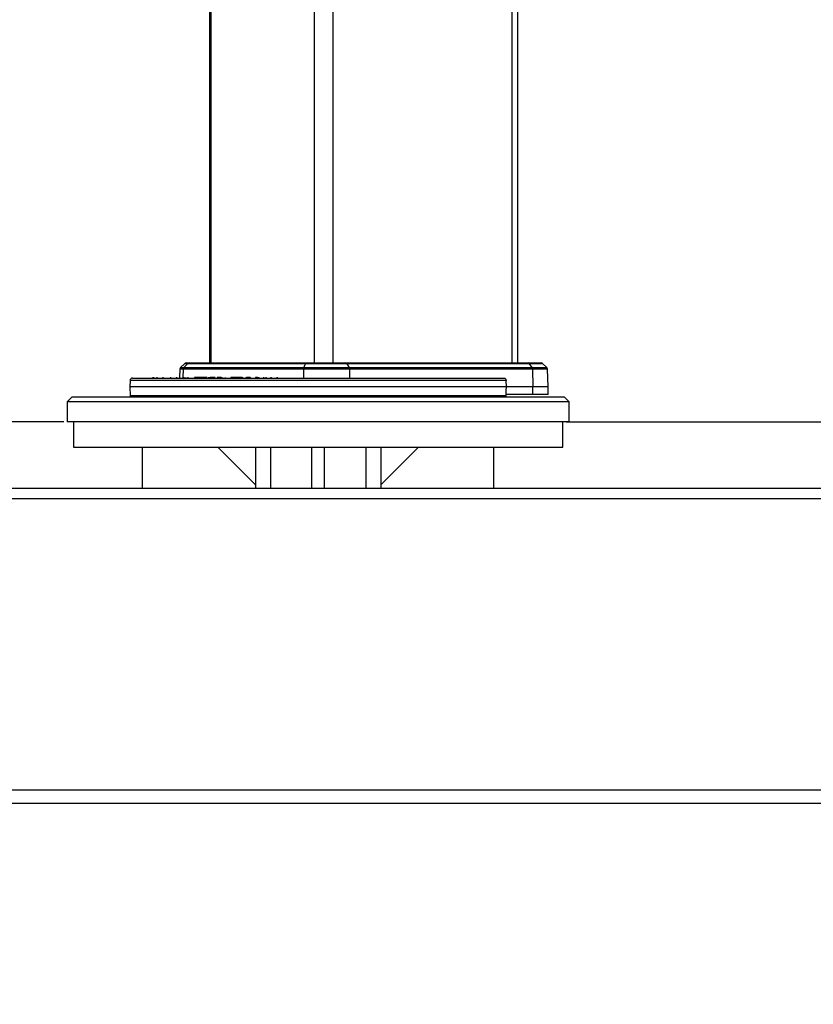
# Model space of a CAD drawing. Header units: millimetres. Extents: x 1471 to 17407, y 627 to 16320.
# Tile 2 of 74: x 3328 to 3960, y 970 to 1755. Entities that reach past the tile are written whole.
import ezdxf

# ---------------------------------------------------------------- set-up
doc = ezdxf.new("R2010")
doc.units = ezdxf.units.MM
doc.header["$LTSCALE"] = 2
doc.layers.add('COMPONENT_GEOMETRY', color=7, linetype='Continuous')
doc.styles.add('SLDTEXTSTYLE0', font='TXT', dxfattribs={"width": 0.75})
doc.dimstyles.new('SLDDIMSTYLE0', dxfattribs={"dimtxt": 100, "dimasz": 6.604, "dimexe": 0, "dimexo": 0.0625, "dimgap": 25, "dimtad": 0, "dimtih": 1, "dimtoh": 1, "dimdec": 1, "dimrnd": 1e-09, "dimzin": 12, "dimdsep": 46, "dimtxsty": 'SLDTEXTSTYLE0', "dimsah": 1, "dimcen": 0.09, "dimadec": 0, "dimazin": 3, "dimtfac": 1, "dimtdec": 1, "dimtofl": 0, "dimtmove": 0, "dimatfit": 3, "dimfxl": 1, "dimfrac": 2, "dimtolj": 1, "dimtzin": 12, "dimarcsym": 0})
doc.dimstyles.new('SLDDIMSTYLE1', dxfattribs={"dimtxt": 100, "dimasz": 6.604, "dimexe": 0, "dimexo": 0.0625, "dimgap": 25, "dimtad": 0, "dimtih": 1, "dimtoh": 1, "dimdec": 0, "dimrnd": 1e-09, "dimzin": 12, "dimdsep": 46, "dimtxsty": 'SLDTEXTSTYLE0', "dimsah": 1, "dimcen": 0.09, "dimadec": 0, "dimazin": 3, "dimtfac": 1, "dimtdec": 0, "dimtofl": 0, "dimtmove": 0, "dimatfit": 3, "dimfxl": 1, "dimfrac": 2, "dimtolj": 1, "dimtzin": 12, "dimarcsym": 0})

# ---------------------------------------------------------------- blocks, each defined once
blk = doc.blocks.new('_D_4')
at = {"layer": 'COMPONENT_GEOMETRY', "color": 7}
for p, q in [((3763.31, 1434.05), (5017.08, 1434.05)), ((5010.73, 1434.05), (5010.73, 1366.39)), ((4881.42, 1346.07), (4850.96, 1346.07)), ((4850.96, 1346.07), (4850.96, 1187.32)), ((5140.04, 1346.07), (5170.5, 1346.07)), ((5170.5, 1346.07), (5170.5, 1187.32)), ((4850.96, 1187.32), (4881.42, 1187.32)), ((5170.5, 1187.32), (5140.04, 1187.32)), ((5010.73, 970.05), (5010.73, 1037.71)), ((4638.54, 970.05), (5017.08, 970.05))]:
    blk.add_line(p, q, dxfattribs=at)
for points in [[(5010.73, 1434.05), (5009.71, 1427.44), (5011.75, 1427.44)], [(5010.73, 970.05), (5011.75, 976.65), (5009.71, 976.65)]]:
    blk.add_solid(points, dxfattribs=at)
at = {"layer": 'COMPONENT_GEOMETRY', "color": 7, "char_height": 100, "attachment_point": 1, "style": 'SLDTEXTSTYLE0'}
for s, insert in [('9.13', (4881.42, 1316.23)), ('232', (4899.9, 1166.61))]:
    blk.add_mtext(s, dxfattribs=dict(at, insert=insert))
blk = doc.blocks.new('_D_5')
at = {"layer": 'COMPONENT_GEOMETRY', "color": 7}
for p, q in [((3713.93, 7249.5), (1732.15, 7249.5)), ((1738.5, 7249.5), (1738.5, 4322.96)), ((1501.49, 4302.65), (1471.02, 4302.65)), ((1471.02, 4302.65), (1471.02, 4143.9)), ((1975.52, 4302.65), (2005.99, 4302.65)), ((2005.99, 4302.65), (2005.99, 4143.9)), ((1471.02, 4143.9), (1501.49, 4143.9)), ((2005.99, 4143.9), (1975.52, 4143.9)), ((1738.5, 1067.75), (1738.5, 3994.28)), ((2719.31, 1067.75), (1732.15, 1067.75))]:
    blk.add_line(p, q, dxfattribs=at)
for points in [[(1738.5, 7249.5), (1737.49, 7242.89), (1739.52, 7242.89)], [(1738.5, 1067.75), (1739.52, 1074.35), (1737.49, 1074.35)]]:
    blk.add_solid(points, dxfattribs=at)
at = {"layer": 'COMPONENT_GEOMETRY', "color": 7, "char_height": 100, "attachment_point": 1, "style": 'SLDTEXTSTYLE0'}
for s, insert in [('10\'1.69"', (1501.49, 4272.81)), ('3091', (1590.73, 4123.19))]:
    blk.add_mtext(s, dxfattribs=dict(at, insert=insert))
blk = doc.blocks.new('_D_6')
at = {"layer": 'COMPONENT_GEOMETRY', "color": 7}
for p, q in [((7620.39, 5900.55), (7620.39, 3831.64)), ((7420.32, 3811.33), (7389.85, 3811.33)), ((7389.85, 3811.33), (7389.85, 3652.58)), ((7820.46, 3811.33), (7850.93, 3811.33)), ((7850.93, 3811.33), (7850.93, 3652.58)), ((7389.85, 3652.58), (7420.32, 3652.58)), ((7850.93, 3652.58), (7820.46, 3652.58)), ((7620.39, 1434.05), (7620.39, 3502.96)), ((3768.31, 1434.05), (7626.74, 1434.05))]:
    blk.add_line(p, q, dxfattribs=at)
for points in [[(7620.39, 5900.55), (7619.37, 5893.95), (7621.4, 5893.95)], [(7620.39, 1434.05), (7621.4, 1440.65), (7619.37, 1440.65)]]:
    blk.add_solid(points, dxfattribs=at)
at = {"layer": 'COMPONENT_GEOMETRY', "color": 7, "char_height": 100, "attachment_point": 1, "style": 'SLDTEXTSTYLE0'}
for s, insert in [('7\'3.92"', (7420.32, 3781.48)), ('2233.3', (7417.19, 3631.87))]:
    blk.add_mtext(s, dxfattribs=dict(at, insert=insert))
blk = doc.blocks.new('_D_7')
at = {"layer": 'COMPONENT_GEOMETRY', "color": 7}
for p, q in [((3363.23, 1434.05), (2158.09, 1434.05)), ((2164.44, 1434.05), (2164.44, 1415.24)), ((2035.14, 1394.93), (2004.67, 1394.93)), ((2004.67, 1394.93), (2004.67, 1236.18)), ((2293.75, 1394.93), (2324.22, 1394.93)), ((2324.22, 1394.93), (2324.22, 1236.18)), ((2004.67, 1236.18), (2035.14, 1236.18)), ((2324.22, 1236.18), (2293.75, 1236.18)), ((2164.44, 1067.75), (2164.44, 1086.56)), ((2628.8, 1067.75), (2158.09, 1067.75))]:
    blk.add_line(p, q, dxfattribs=at)
for points in [[(2164.44, 1434.05), (2163.43, 1427.44), (2165.46, 1427.44)], [(2164.44, 1067.75), (2165.46, 1074.35), (2163.43, 1074.35)]]:
    blk.add_solid(points, dxfattribs=at)
at = {"layer": 'COMPONENT_GEOMETRY', "color": 7, "char_height": 100, "attachment_point": 1, "style": 'SLDTEXTSTYLE0'}
for s, insert in [('7.21', (2035.14, 1365.08)), ('183', (2053.61, 1215.46))]:
    blk.add_mtext(s, dxfattribs=dict(at, insert=insert))

msp = doc.modelspace()

# ---------------------------------------------------------------- linework, layer by layer
at = {"color": 7, "linetype": 'Continuous', "lineweight": 25}
for p, q in [((3479.15, 7229.05), (3479.15, 1481.05)), ((3724.96, 1481.05), (3724.96, 7229.05)), ((3455.64, 1476.11), (3455.41, 1469.55)), ((3459.23, 1480.46), (3456.23, 1477.46)), ((3554.18, 1476.11), (3458.3, 1476.11)), ((3461.65, 1480.46), (3458.85, 1477.46)), ((3458.85, 1477.46), (3554.39, 1477.46)), ((3460.64, 1481.05), (3462.96, 1481.05)), ((3555.48, 1480.46), (3461.65, 1480.46)), ((3462.96, 1481.05), (3555.99, 1481.05)), ((3554.18, 1476.11), (3554.09, 1469.05)), ((3590.69, 1476.11), (3554.18, 1476.11)), ((3555.48, 1480.46), (3554.39, 1477.46)), ((3554.39, 1477.46), (3590.36, 1477.46)), ((3588.67, 1480.46), (3555.48, 1480.46)), ((3555.99, 1481.05), (3587.87, 1481.05)), ((3587.87, 1481.05), (3733.05, 1481.05)), ((3588.67, 1480.46), (3590.36, 1477.46)), ((3734.04, 1480.46), (3588.67, 1480.46)), ((3590.36, 1477.46), (3736.13, 1477.46)), ((3590.69, 1476.11), (3590.82, 1469.05)), ((3736.54, 1476.11), (3590.69, 1476.11)), ((3733.05, 1481.05), (3743.47, 1481.05)), ((3736.13, 1477.46), (3734.04, 1480.46)), ((3736.54, 1476.11), (3736.89, 1462.05)), ((3747.88, 1477.46), (3744.88, 1480.46)), ((3748.96, 1462.05), (3748.47, 1476.11)), ((3415.95, 1467.12), (3415.77, 1462.05)), ((3417.95, 1469.05), (3713.47, 1469.05)), ((3434.04, 1469.61), (3434.04, 1469.05)), ((3434.7, 1469.61), (3434.7, 1469.05)), ((3437.3, 1469.61), (3437.3, 1469.05)), ((3441.93, 1469.61), (3441.93, 1469.05)), ((3448.18, 1469.61), (3448.18, 1469.05)), ((3453.21, 1469.05), (3453.21, 1469.61)), ((3458.87, 1469.55), (3458.87, 1469.05)), ((3459.05, 1469.05), (3459.05, 1469.61)), ((3460.1, 1469.55), (3460.1, 1469.05)), ((3461.96, 1469.61), (3461.96, 1469.05)), ((3467.18, 1469.55), (3467.18, 1469.05)), ((3469.18, 1469.55), (3467.18, 1469.55)), ((3469.18, 1469.55), (3469.18, 1469.05)), ((3471.24, 1469.55), (3469.18, 1469.55)), ((3469.31, 1469.55), (3469.31, 1469.61)), ((3471.24, 1469.55), (3471.24, 1469.05)), ((3473.23, 1469.55), (3471.24, 1469.55)), ((3472.32, 1469.55), (3472.32, 1469.61)), ((3473.23, 1469.55), (3473.23, 1469.05)), ((3477.47, 1469.55), (3473.23, 1469.55)), ((3474.71, 1469.61), (3474.71, 1469.05)), ((3478.38, 1469.61), (3478.38, 1469.05)), ((3479.65, 1469.55), (3479.65, 1469.05)), ((3483.82, 1469.55), (3479.65, 1469.55)), ((3481.8, 1469.61), (3481.8, 1469.05)), ((3485.24, 1469.55), (3485.24, 1469.05)), ((3485.47, 1469.55), (3485.47, 1469.05)), ((3486.71, 1469.55), (3485.47, 1469.55)), ((3486.71, 1469.55), (3486.71, 1469.05)), ((3488.9, 1469.55), (3486.71, 1469.55)), ((3489.23, 1469.55), (3489.23, 1469.05)), ((3489.25, 1469.55), (3489.25, 1469.05)), ((3489.62, 1469.55), (3489.62, 1469.05)), ((3491.65, 1469.55), (3491.65, 1469.05)), ((3496.33, 1469.55), (3496.33, 1469.05)), ((3497.87, 1469.55), (3496.33, 1469.55)), ((3497.87, 1469.55), (3497.87, 1469.05)), ((3498.63, 1469.55), (3498.63, 1469.05)), ((3500.84, 1469.55), (3498.63, 1469.55)), ((3499.19, 1469.55), (3499.19, 1469.61)), ((3500.88, 1469.55), (3500.88, 1469.05)), ((3501.03, 1469.55), (3501.03, 1469.05)), ((3502.65, 1469.55), (3501.03, 1469.55)), ((3502.65, 1469.55), (3502.65, 1469.05)), ((3505.13, 1469.55), (3502.65, 1469.55)), ((3505.48, 1469.61), (3505.48, 1469.05)), ((3508.1, 1469.55), (3508.1, 1469.05)), ((3508.1, 1469.55), (3508.19, 1469.55)), ((3508.19, 1469.55), (3508.19, 1469.05)), ((3508.19, 1469.55), (3508.58, 1469.55)), ((3508.58, 1469.55), (3508.58, 1469.05)), ((3511.07, 1469.55), (3508.58, 1469.55)), ((3509.15, 1469.61), (3509.15, 1469.55)), ((3511.07, 1469.55), (3511.07, 1469.05)), ((3511.7, 1469.55), (3511.07, 1469.55)), ((3511.55, 1469.55), (3511.55, 1469.61)), ((3511.7, 1469.55), (3511.7, 1469.05)), ((3515.77, 1469.55), (3515.77, 1469.05)), ((3517.4, 1469.55), (3517.4, 1469.05)), ((3518.08, 1469.61), (3518.08, 1469.05)), ((3518.88, 1469.55), (3518.88, 1469.05)), ((3522.57, 1469.05), (3522.57, 1469.61)), ((3522.6, 1469.05), (3522.6, 1469.61)), ((3524.19, 1469.61), (3524.19, 1469.05)), ((3528.42, 1469.55), (3528.42, 1469.05)), ((3528.46, 1469.05), (3528.46, 1469.61)), ((3532.89, 1469.55), (3532.89, 1469.05)), ((3533.27, 1469.05), (3533.27, 1469.61)), ((3715.7, 1462.05), (3715.53, 1467.12)), ((3415.77, 1462.05), (3416.02, 1455.01)), ((3715.7, 1462.05), (3415.77, 1462.05)), ((3736.89, 1462.05), (3715.7, 1462.05)), ((3736.89, 1456.05), (3736.89, 1462.05)), ((3748.96, 1462.05), (3736.89, 1462.05)), ((3748.96, 1456.05), (3748.96, 1462.05)), ((3369.77, 1454.05), (3365.77, 1450.05)), ((3369.77, 1454.05), (3761.77, 1454.05)), ((3736.89, 1456.05), (3715.49, 1456.05)), ((3715.52, 1455.01), (3715.56, 1456.05)), ((3748.96, 1456.05), (3736.89, 1456.05)), ((3765.77, 1450.05), (3761.77, 1454.05)), ((3365.77, 1450.05), (3365.77, 1434.05)), ((3765.77, 1450.05), (3365.77, 1450.05)), ((3765.77, 1434.05), (3765.77, 1450.05)), ((3765.77, 1434.05), (3365.77, 1434.05)), ((3370.77, 1434.05), (3370.77, 1414.05)), ((3760.77, 1414.05), (3760.77, 1434.05)), ((3370.77, 1414.05), (3760.77, 1414.05)), ((3425.77, 1381.05), (3425.77, 1414.05)), ((3485.77, 1414.05), (3515.77, 1384.05)), ((3515.77, 1414.05), (3515.77, 1381.05)), ((3560.77, 1381.05), (3560.77, 1414.05)), ((3570.77, 1381.05), (3570.77, 1414.05)), ((3615.77, 1414.05), (3615.77, 1381.05)), ((3645.77, 1414.05), (3615.77, 1384.05)), ((3705.77, 1381.05), (3705.77, 1414.05)), ((4461.77, 1381.05), (2669.77, 1381.05)), ((2668.6, 1373.05), (4462.94, 1373.05)), ((2663.4, 1141.05), (4468.14, 1141.05)), ((4421.27, 1130.05), (2710.27, 1130.05))]:
    msp.add_line(p, q, dxfattribs=at)
at = {"color": 8, "linetype": 'Continuous', "lineweight": 25}
for p, q in [((3480.23, 7229.05), (3480.23, 1481.05)), ((3562.66, 7229.05), (3562.66, 1481.05)), ((3577.45, 7229.05), (3577.45, 1481.05)), ((3720.13, 7229.05), (3720.13, 1481.05)), ((3458.3, 1476.11), (3455.64, 1476.11)), ((3456.23, 1477.46), (3458.85, 1477.46)), ((3458.3, 1476.11), (3458.09, 1469.55)), ((3461.65, 1480.46), (3459.23, 1480.46)), ((3744.88, 1480.46), (3734.04, 1480.46)), ((3736.13, 1477.46), (3747.88, 1477.46)), ((3748.47, 1476.11), (3736.54, 1476.11)), ((3715.53, 1467.12), (3415.95, 1467.12)), ((3416.02, 1455.01), (3715.52, 1455.01)), ((3527.77, 1414.05), (3527.77, 1381.05)), ((3603.77, 1414.05), (3603.77, 1381.05))]:
    msp.add_line(p, q, dxfattribs=at)
at = {"color": 7, "linetype": 'Continuous', "lineweight": 25, "flags": 128}
msp.add_lwpolyline([(3715.49, 1456.05), (3715.6, 1459.05), (3715.7, 1462.05)], dxfattribs=at)
at = {"color": 7, "linetype": 'Continuous', "lineweight": 25}
for centre, radius, start, end in [((3457.64, 1476.04), 2, 135, 178), ((3460.37, 1476.06), 2.07, 137.41459, 178.4362), ((3460.64, 1479.05), 2, 90, 135), ((3462.98, 1479.24), 1.81, 90.38266, 137.51033), ((3558.45, 1476.13), 4.27, 161.91623, 180.25683), ((3556.2, 1480.35), 0.727, 106.65962, 171.24129), ((3587.76, 1480.07), 0.982, 23.45489, 83.87749), ((3587.78, 1476.11), 2.91, 359.99977, 27.51991), ((3732.99, 1479.81), 1.23, 31.58853, 87.05195), ((3734.07, 1476.1), 2.48, 0.40261, 33.37144), ((3743.47, 1479.05), 2, 45, 90), ((3746.47, 1476.04), 2, 2, 45), ((3417.95, 1467.05), 2, 90, 178), ((3417.02, 1455.05), 1, 182, 270), ((3714.53, 1455.05), 1, 270, 358)]:
    msp.add_arc(centre, radius, start, end, dxfattribs=at)
for points, knots in [([(3478.4, 1469.55), (3478.4, 1469.55), (3478.36, 1469.55), (3478.49, 1469.55), (3478.71, 1469.55), (3479.12, 1469.55), (3479.44, 1469.55), (3479.65, 1469.55)], [0, 0, 0, 0, 0.047218, 0.178856, 0.360392, 0.569276, 1, 1, 1, 1]), ([(3485.47, 1469.55), (3485.41, 1469.55), (3485.3, 1469.55), (3485.23, 1469.55), (3485.24, 1469.55), (3485.24, 1469.55)], [0, 0, 0, 0, 0.476511, 0.896406, 1, 1, 1, 1]), ([(3489.25, 1469.55), (3489.24, 1469.55), (3489.23, 1469.55), (3489.23, 1469.55), (3489.23, 1469.55)], [0, 0, 0, 0, 0.559588, 1, 1, 1, 1]), ([(3498.63, 1469.55), (3498.56, 1469.55), (3498.42, 1469.55), (3498.2, 1469.55), (3498.01, 1469.55), (3497.92, 1469.55), (3497.87, 1469.55)], [0, 0, 0, 0, 0.3020096, 0.5644072, 0.77093, 1, 1, 1, 1]), ([(3500.89, 1469.55), (3500.89, 1469.55), (3500.88, 1469.55), (3500.92, 1469.55), (3500.99, 1469.55), (3501.03, 1469.55)], [0, 0, 0, 0, 0.090877, 0.512325, 1, 1, 1, 1]), ([(3517.4, 1469.55), (3517.11, 1469.55), (3516.59, 1469.55), (3516.02, 1469.55), (3515.77, 1469.55)], [0, 0, 0, 0, 0.557714, 1, 1, 1, 1]), ([(3713.47, 1469.05), (3713.78, 1469.01), (3714.31, 1468.94), (3714.94, 1468.5), (3715.31, 1468), (3715.49, 1467.53), (3715.52, 1467.23), (3715.53, 1467.12)], [0, 0, 0, 0, 0.345765, 0.58088, 0.758752, 0.902501, 1, 1, 1, 1])]:
    msp.add_open_spline(points, degree=3, knots=knots, dxfattribs=at)

# ---------------------------------------------------------------- dimensions: what is measured, and where the dimension line sits
at = {"layer": 'COMPONENT_GEOMETRY', "color": 7}
for base, p1, p2, dimstyle, picture, middle in [((1738.5, 1067.75), (3716.47, 7249.5), (2721.85, 1067.75), 'SLDDIMSTYLE1', '_D_5', (1738.5, 4158.62)), ((7620.39, 5900.55), (3765.77, 1434.05), (8879.19, 5900.55), 'SLDDIMSTYLE0', '_D_6', (7620.39, 3667.3)), ((2164.44, 1434.05), (2631.34, 1067.75), (3365.77, 1434.05), 'SLDDIMSTYLE1', '_D_7', (2164.44, 1250.9)), ((5010.73, 970.05), (3760.77, 1434.05), (4636, 970.05), 'SLDDIMSTYLE0', '_D_4', (5010.73, 1202.05))]:
    dim = msp.add_linear_dim(base=base, p1=p1, p2=p2, angle=90, dimstyle=dimstyle, dxfattribs=at)
    dim.commit()
    dim.dimension.update_dxf_attribs({"geometry": picture, "text_midpoint": middle, "dimtype": 160})

doc.saveas('drawing.dxf')
